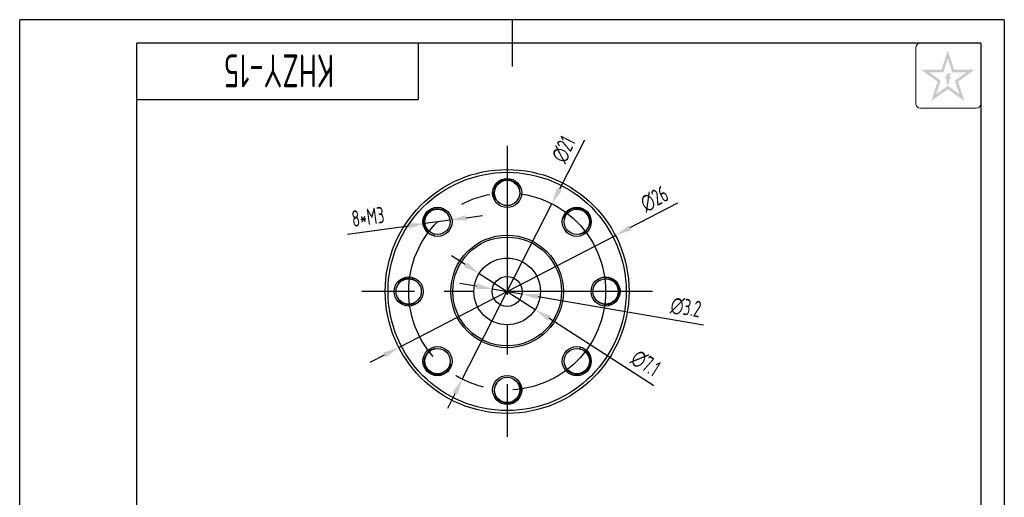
# Model space of a CAD drawing. Header units: inches. Extents: x -13 to 92, y -2 to 146.
# Tile 10 of 10: x -12 to 92, y 95 to 146. Entities that reach past the tile are written whole.
import ezdxf
from ezdxf.enums import TextEntityAlignment as Align

# ---------------------------------------------------------------- set-up
doc = ezdxf.new("R2010")
doc.units = ezdxf.units.IN
doc.header["$LTSCALE"] = 0.5
doc.header["$MEASUREMENT"] = 0
doc.linetypes.add('CENTER', pattern=[50.8, 31.75, -6.35, 6.35, -6.35])
for name, color, linetype in [('1轮廓实线层', 7, 'Continuous'), ('2细线层', 4, 'Continuous'), ('6文字层', 3, 'Continuous'), ('7标注层', 4, 'Continuous'), ('图框层', 7, 'Continuous'), ('标注', 7, 'Continuous')]:
    doc.layers.add(name, color=color, linetype=linetype)
doc.styles.add('PC_TEXTSTYLE', font='ISOCP.SHX', dxfattribs={"width": 0.707, "bigfont": 'GBCBIG.SHX'})
doc.dimstyles.new('GB_LINEAR', dxfattribs={"dimtxt": 3.5, "dimasz": 3.5, "dimexe": 1, "dimexo": 0, "dimgap": 1.5, "dimtad": 1, "dimdsep": 46, "dimtxsty": 'PC_TEXTSTYLE', "dimcen": 0, "dimclrd": 256, "dimclrt": 3, "dimadec": 0, "dimazin": 2, "dimtp": 0.1, "dimtm": 0.1, "dimtfac": 0.71, "dimtdec": 3, "dimtmove": 0, "dimatfit": 3, "dimfxl": 1, "dimtfill": 1, "dimarcsym": 0})

# ---------------------------------------------------------------- blocks, each defined once
blk = doc.blocks.new('*D7')
at = {"layer": '7标注层', "lineweight": -2}
for p, q in [((57.66, 126.44), (52.58, 123.81)), ((27.94, 111.05), (51.03, 123.01)), ((26.38, 110.25), (24.83, 109.44))]:
    blk.add_line(p, q, dxfattribs=at)
at = {"layer": '7标注层'}
for points in [[(52.45, 124.07), (52.71, 123.55), (51.03, 123.01)], [(26.52, 109.99), (26.25, 110.51), (27.94, 111.05)]]:
    blk.add_solid(points, dxfattribs=at)
at = {"layer": 'Defpoints', "color": 0}
for p in [(51.03, 123.01), (27.94, 111.05)]:
    blk.add_point(p, dxfattribs=at)
at = {"layer": '7标注层', "color": 3, "insert": (55.19, 126.89), "char_height": 1.75, "attachment_point": 5, "rotation": 27.3682, "style": 'PC_TEXTSTYLE', "bg_fill": 3, "box_fill_scale": 1.25, "bg_fill_color": 257, "bg_fill_transparency": 0}
blk.add_mtext('∅26', dxfattribs=at)
blk = doc.blocks.new('*D8')
at = {"layer": '7标注层', "lineweight": -2}
for p, q in [((36.18, 117.59), (34.45, 117.89)), ((37.9, 117.3), (41.06, 116.76)), ((60.43, 113.44), (42.78, 116.46))]:
    blk.add_line(p, q, dxfattribs=at)
at = {"layer": '7标注层'}
for points in [[(36.13, 117.31), (36.23, 117.88), (37.9, 117.3)], [(42.83, 116.75), (42.73, 116.18), (41.06, 116.76)]]:
    blk.add_solid(points, dxfattribs=at)
at = {"layer": 'Defpoints', "color": 0}
for p in [(37.9, 117.3), (41.06, 116.76)]:
    blk.add_point(p, dxfattribs=at)
at = {"layer": '7标注层', "color": 3, "insert": (58.54, 115.32), "char_height": 1.75, "attachment_point": 5, "rotation": 350.2824, "style": 'PC_TEXTSTYLE', "bg_fill": 3, "box_fill_scale": 1.25, "bg_fill_color": 257, "bg_fill_transparency": 0}
blk.add_mtext('∅3.2', dxfattribs=at)
blk = doc.blocks.new('*D9')
at = {"layer": '7标注层', "lineweight": -2}
for p, q in [((35.02, 119.89), (33.55, 120.84)), ((36.49, 118.95), (42.47, 115.11)), ((55.14, 106.98), (43.94, 114.17))]:
    blk.add_line(p, q, dxfattribs=at)
at = {"layer": '7标注层'}
for points in [[(34.86, 119.65), (35.18, 120.14), (36.49, 118.95)], [(44.1, 114.41), (43.78, 113.92), (42.47, 115.11)]]:
    blk.add_solid(points, dxfattribs=at)
at = {"layer": 'Defpoints', "color": 0}
for p in [(36.49, 118.95), (42.47, 115.11)]:
    blk.add_point(p, dxfattribs=at)
at = {"layer": '7标注层', "color": 3, "insert": (54.25, 109.38), "char_height": 1.75, "attachment_point": 5, "rotation": 327.3245, "style": 'PC_TEXTSTYLE', "bg_fill": 3, "box_fill_scale": 1.25, "bg_fill_color": 257, "bg_fill_transparency": 0}
blk.add_mtext('∅7.1', dxfattribs=at)
blk = doc.blocks.new('*D11')
at = {"layer": '7标注层', "lineweight": -2}
for p, q in [((47.72, 133.14), (45.06, 127.94)), ((34.7, 107.68), (44.26, 126.38)), ((33.9, 106.12), (33.11, 104.56))]:
    blk.add_line(p, q, dxfattribs=at)
at = {"layer": '7标注层'}
for points in [[(44.8, 128.07), (45.32, 127.8), (44.26, 126.38)], [(34.16, 105.99), (33.64, 106.26), (34.7, 107.68)]]:
    blk.add_solid(points, dxfattribs=at)
at = {"layer": 'Defpoints', "color": 0}
for p in [(44.26, 126.38), (34.7, 107.68)]:
    blk.add_point(p, dxfattribs=at)
at = {"layer": '7标注层', "color": 3, "insert": (45.5, 132.18), "char_height": 1.75, "attachment_point": 5, "rotation": 62.915, "style": 'PC_TEXTSTYLE', "bg_fill": 3, "box_fill_scale": 1.25, "bg_fill_color": 257, "bg_fill_transparency": 0}
blk.add_mtext('∅21', dxfattribs=at)
blk = doc.blocks.new('*D12')
at = {"layer": '7标注层', "lineweight": -2}
for p, q in [((35.13, 124.87), (36.86, 125.11)), ((22.45, 123.14), (28.98, 124.03)), ((33.39, 124.64), (30.72, 124.27))]:
    blk.add_line(p, q, dxfattribs=at)
at = {"layer": '7标注层'}
for points in [[(35.09, 125.16), (35.17, 124.59), (33.39, 124.64)], [(29.02, 123.74), (28.95, 124.32), (30.72, 124.27)]]:
    blk.add_solid(points, dxfattribs=at)
at = {"layer": 'Defpoints', "color": 0}
for p in [(30.72, 124.27), (33.39, 124.64)]:
    blk.add_point(p, dxfattribs=at)
at = {"layer": '7标注层', "color": 3, "insert": (24.64, 124.99), "char_height": 1.75, "attachment_point": 5, "rotation": 7.7934, "style": 'PC_TEXTSTYLE', "bg_fill": 3, "box_fill_scale": 1.25, "bg_fill_color": 257, "bg_fill_transparency": 0}
blk.add_mtext('8*M3', dxfattribs=at)
blk = doc.blocks.new('ZwmFrameMain_A4^_^无分区图框^_^portrait')
at = {"layer": '1轮廓实线层'}
for p, q in [((80, 292), (80, 282)), ((0, 0), (0, 287)), ((180, 287), (0, 287)), ((180, 287), (180, 0)), ((-25, 143.5), (5, 143.5)), ((185, 143.5), (175, 143.5)), ((80, -5), (80, 5)), ((0, 0), (180, 0))]:
    blk.add_line(p, q, dxfattribs=at)
at = {"layer": '2细线层'}
for p, q in [((-25, -5), (-25, 292)), ((185, 292), (-25, 292)), ((185, 292), (185, -5)), ((-25, -5), (185, -5))]:
    blk.add_line(p, q, dxfattribs=at)
blk = doc.blocks.new('ZwmFrameMain_图样代号')
at = {"layer": '2细线层', "linetype": 'Continuous'}
for p in [(60, 0), (0, -12)]:
    blk.add_line(p, (60, -12), dxfattribs=at)
at = {"layer": '6文字层', "style": 'PC_TEXTSTYLE', "width": 2.827942}
blk.add_attdef('图样代号', text='', height=7, rotation=180, dxfattribs=at).set_placement((58.24, -2.4), (2.35, -2.4), align=Align.FIT)

msp = doc.modelspace()

# ---------------------------------------------------------------- hatches: boundary and pattern name
at = {"layer": '6文字层', "lineweight": 5}
h = msp.add_hatch(color=2, dxfattribs=at)
edge = h.paths.add_edge_path(flags=0)
edge.add_line((86.586, 139.709), (86.784, 139.709))
edge.add_line((86.784, 139.709), (86.784, 139.922))
edge.add_line((86.784, 139.922), (86.588, 139.922))
edge.add_line((86.588, 139.922), (86.588, 140.027))
edge.add_spline(control_points=[(86.588, 140.027), (86.588, 140.039), (86.588, 140.087), (86.682, 140.072), (86.741, 140.063), (86.775, 140.055), (86.788, 140.051)], knot_values=[0, 0, 0, 0, 1.4943482, 5.8188355, 8.4876202, 10.3632598, 10.3632598, 10.3632598, 10.3632598], degree=3, periodic=0)
edge.add_line((86.788, 140.051), (86.788, 140.269))
edge.add_spline(control_points=[(86.788, 140.269), (86.753, 140.278), (86.666, 140.298), (86.542, 140.309), (86.428, 140.257), (86.37, 140.185), (86.36, 140.13), (86.357, 140.114)], knot_values=[0, 0, 0, 0, 4.9341397, 11.9452686, 16.0265909, 21.3569295, 23.4510995, 23.4510995, 23.4510995, 23.4510995], degree=3, periodic=0)
edge.add_line((86.357, 140.114), (86.357, 139.922))
edge.add_line((86.357, 139.922), (86.214, 139.922))
edge.add_line((86.214, 139.922), (86.214, 139.709))
edge.add_line((86.214, 139.709), (86.359, 139.709))
edge.add_line((86.359, 139.709), (86.359, 139.114))
edge.add_line((86.359, 139.114), (86.586, 139.114))
edge.add_line((86.586, 139.114), (86.586, 139.709))
h.paths.add_polyline_path([(89.314, 140.666), (87.144, 140.666), (86.474, 142.737), (85.804, 140.666), (83.634, 140.666), (85.381, 139.393), (84.711, 137.328), (86.474, 138.59), (88.237, 137.328), (87.567, 139.393)])
h.paths.add_polyline_path([(87.231, 139.498), (87.697, 138.062), (86.474, 138.957), (85.251, 138.062), (85.717, 139.498), (84.49, 140.393), (86.006, 140.393), (86.474, 141.837), (86.942, 140.393), (88.457, 140.393)], flags=16)

# ---------------------------------------------------------------- linework, layer by layer
at = {"color": 7, "linetype": 'Continuous'}
for p, q in [((38.316, 126.847), (38.169, 126.761)), ((45.599, 124.795), (45.434, 124.838)), ((31.715, 123.148), (31.672, 122.983)), ((49.298, 118.194), (49.212, 118.341)), ((29.663, 115.865), (29.678, 115.84)), ((47.246, 110.911), (47.289, 111.076)), ((33.362, 109.264), (33.527, 109.221)), ((40.645, 107.212), (40.792, 107.298))]:
    msp.add_line(p, q, dxfattribs=at)
for centre, radius in [((39.481, 117.029), 13), ((39.481, 117.029), 12.7), ((39.481, 127.529), 1.55), ((39.481, 127.529), 1.35), ((32.056, 124.454), 1.55), ((46.905, 124.454), 1.55), ((32.056, 124.454), 1.35), ((46.905, 124.454), 1.35), ((39.481, 117.029), 6), ((39.481, 117.029), 5.8), ((28.981, 117.029), 1.55), ((28.981, 117.029), 1.35), ((39.481, 117.029), 1.6), ((49.981, 117.029), 1.55), ((49.981, 117.029), 1.35), ((32.056, 109.605), 1.55), ((32.056, 109.605), 1.35), ((46.905, 109.605), 1.55), ((46.905, 109.605), 1.35), ((39.481, 106.529), 1.55), ((39.481, 106.529), 1.35)]:
    msp.add_circle(centre, radius, dxfattribs=at)
for centre, radius, start, end in [((39.473, 127.569), 1.382, 358.37012, 24.81151), ((39.49, 127.49), 1.509, 178.51425, 208.91795), ((39.494, 127.568), 1.361, 323.94259, 358.39288), ((32.02, 124.472), 1.387, 69.05159, 69.78771), ((32.023, 124.476), 1.382, 43.36899, 69.0751), ((32.038, 124.49), 1.361, 8.94259, 43.39288), ((46.884, 124.42), 1.509, 133.51425, 163.91795), ((46.928, 124.487), 1.382, 313.36899, 339.0751), ((46.923, 124.49), 1.387, 339.05159, 339.78771), ((32.09, 124.433), 1.509, 223.51425, 253.91795), ((46.942, 124.472), 1.361, 278.94259, 313.39288), ((28.981, 117.029), 1.378, 96.14793, 300.38105), ((28.981, 117.026), 1.381, 90.01061, 96.14482), ((28.941, 117.027), 1.376, 88.34496, 94.4936), ((28.981, 117.033), 1.375, 88.54413, 90.00684), ((28.941, 117.037), 1.366, 86.87078, 88.34068), ((28.943, 117.043), 1.361, 53.93807, 86.92628), ((49.942, 117.02), 1.509, 88.51425, 118.91795), ((50.019, 117.016), 1.361, 233.94259, 268.39288), ((50.02, 117.037), 1.382, 268.37012, 294.81151), ((32.034, 109.571), 1.382, 133.36899, 159.0751), ((32.02, 109.587), 1.361, 98.94259, 133.39288), ((46.871, 109.626), 1.509, 43.51425, 73.91795), ((32.038, 109.569), 1.387, 159.05159, 159.78771), ((32.077, 109.639), 1.509, 313.51425, 343.91795), ((46.923, 109.568), 1.361, 188.94259, 223.39288), ((46.939, 109.582), 1.382, 223.36899, 249.0751), ((46.941, 109.587), 1.387, 249.05159, 249.78771), ((39.467, 106.491), 1.361, 143.94259, 178.39288), ((39.471, 106.568), 1.509, 358.51425, 28.91795), ((39.489, 106.49), 1.382, 178.37012, 204.81151)]:
    msp.add_arc(centre, radius, start, end, dxfattribs=at)
for points in [[(37.982, 127.529), (37.986, 127.69), (38.047, 128.013), (38.289, 128.44), (38.656, 128.766), (39.034, 128.924), (39.354, 128.97), (39.598, 128.965), (39.836, 128.918), (40.063, 128.831), (40.273, 128.708), (40.458, 128.55), (40.613, 128.363), (40.694, 128.222), (40.727, 128.149)], [(30.996, 123.394), (30.885, 123.511), (30.701, 123.782), (30.57, 124.255), (30.598, 124.745), (30.754, 125.125), (30.948, 125.384), (31.124, 125.552), (31.326, 125.687), (31.547, 125.787), (31.783, 125.847), (32.025, 125.867), (32.267, 125.844), (32.424, 125.802), (32.5, 125.774)], [(45.845, 125.514), (45.962, 125.625), (46.233, 125.809), (46.706, 125.94), (47.197, 125.912), (47.576, 125.756), (47.835, 125.562), (48.003, 125.386), (48.138, 125.184), (48.238, 124.963), (48.299, 124.727), (48.318, 124.485), (48.295, 124.243), (48.253, 124.086), (48.225, 124.01)], [(49.981, 118.528), (50.141, 118.524), (50.464, 118.463), (50.891, 118.221), (51.218, 117.854), (51.376, 117.476), (51.422, 117.156), (51.416, 116.912), (51.369, 116.674), (51.283, 116.447), (51.159, 116.237), (51.001, 116.052), (50.814, 115.897), (50.673, 115.816), (50.6, 115.782)], [(47.965, 110.665), (48.076, 110.548), (48.261, 110.277), (48.392, 109.804), (48.363, 109.313), (48.207, 108.934), (48.013, 108.675), (47.837, 108.507), (47.636, 108.372), (47.414, 108.272), (47.178, 108.211), (46.936, 108.192), (46.694, 108.215), (46.537, 108.257), (46.462, 108.285)], [(33.116, 108.545), (32.999, 108.434), (32.728, 108.249), (32.255, 108.118), (31.765, 108.147), (31.385, 108.303), (31.126, 108.496), (30.958, 108.673), (30.823, 108.874), (30.723, 109.096), (30.663, 109.332), (30.643, 109.574), (30.666, 109.816), (30.708, 109.973), (30.736, 110.048)], [(40.98, 106.529), (40.975, 106.369), (40.914, 106.046), (40.672, 105.619), (40.306, 105.292), (39.927, 105.134), (39.607, 105.088), (39.364, 105.094), (39.125, 105.141), (38.898, 105.227), (38.689, 105.351), (38.503, 105.509), (38.348, 105.696), (38.268, 105.837), (38.234, 105.91)]]:
    msp.add_open_spline(points, degree=3, knots=[0, 0, 0, 0, 0.1248158, 0.2496057, 0.3743906, 0.4991796, 0.5617873, 0.6243891, 0.6869895, 0.749594, 0.8121992, 0.8747999, 0.9373996, 1, 1, 1, 1], dxfattribs=at)
at = {"layer": '6文字层', "color": 212, "lineweight": 5}
for p, q in [((83.055, 137.058), (83.055, 143.001)), ((83.553, 143.5), (90, 143.5)), ((90, 143.5), (90, 137.058)), ((89.501, 136.56), (83.553, 136.56))]:
    msp.add_line(p, q, dxfattribs=at)
for centre, start, end in [((83.553, 143.001), 90, 180), ((83.553, 137.058), 180, 270), ((89.501, 137.058), 270, 0)]:
    msp.add_arc(centre, 0.499, start, end, dxfattribs=at)
at = {"layer": '标注'}
msp.add_circle((39.481, 117.029), 3.55, dxfattribs=at)

# ---------------------------------------------------------------- block references
at = {"layer": '图框层'}
ref = msp.add_blockref('ZwmFrameMain_图样代号', (0, 143.5), dxfattribs=dict(at, xscale=0.5, yscale=0.5, zscale=0.5))
ref.add_attrib('图样代号', 'KHZY-15', dxfattribs={"layer": '6文字层', "height": 3.5, "rotation": 180, "style": 'PC_TEXTSTYLE', "width": 0.707}).set_placement((15.146, 142.298), align=Align.CENTER)

# ---------------------------------------------------------------- next in the draw order: dimensions: what is measured, and where the dimension line sits
at = {"layer": '7标注层'}
dim = msp.add_diameter_dim_2p(p1=(27.936, 111.053), p2=(51.026, 123.006), dimstyle='GB_LINEAR', override={"dimscale": 0.5, "dimtvp": 0.1, "dimtfill": 1, "dimtfillclr": 0}, dxfattribs=at)
dim.commit()
dim.dimension.update_dxf_attribs({"geometry": '*D7', "text_midpoint": (54.593, 124.852), "dimtype": 163})

# ---------------------------------------------------------------- next in the draw order: dimensions: what is measured, and where the dimension line sits
dim = msp.add_diameter_dim_2p(p1=(37.904, 117.299), p2=(41.058, 116.759), dimstyle='GB_LINEAR', override={"dimscale": 0.5, "dimtvp": 0.1, "dimtfill": 1, "dimtfillclr": 0}, dxfattribs=at)
dim.commit()
dim.dimension.update_dxf_attribs({"geometry": '*D8', "text_midpoint": (58.284, 113.809), "dimtype": 163})

# ---------------------------------------------------------------- next in the draw order: dimensions: what is measured, and where the dimension line sits
dim = msp.add_diameter_dim_2p(p1=(36.492, 118.946), p2=(42.469, 115.113), dimstyle='GB_LINEAR', override={"dimscale": 0.5, "dimtvp": 0.1, "dimtfill": 1, "dimtfillclr": 0}, dxfattribs=at)
dim.commit()
dim.dimension.update_dxf_attribs({"geometry": '*D9', "text_midpoint": (53.42, 108.089), "dimtype": 163})

# ---------------------------------------------------------------- next in the draw order: linework, layer by layer
at = {"layer": '标注', "color": 1, "linetype": 'CENTER'}
for p, q in [((39.481, 132.54), (39.481, 101.519)), ((54.991, 117.029), (23.97, 117.029))]:
    msp.add_line(p, q, dxfattribs=at)
msp.add_circle((39.481, 117.029), 10.5, dxfattribs=at)

# ---------------------------------------------------------------- next in the draw order: dimensions: what is measured, and where the dimension line sits
at = {"layer": '7标注层'}
dim = msp.add_diameter_dim_2p(p1=(34.7, 107.681), p2=(44.261, 126.378), dimstyle='GB_LINEAR', override={"dimscale": 0.5, "dimtvp": 0.1, "dimtfill": 1, "dimtfillclr": 0}, dxfattribs=at)
dim.commit()
dim.dimension.update_dxf_attribs({"geometry": '*D11', "text_midpoint": (46.872, 131.483), "dimtype": 163})

# ---------------------------------------------------------------- next in the draw order: dimensions: what is measured, and where the dimension line sits
dim = msp.add_diameter_dim_2p(p1=(33.394, 124.637), p2=(30.718, 124.271), text='8*M3', dimstyle='GB_LINEAR', override={"dimscale": 0.5, "dimtvp": 0.1, "dimtfill": 1, "dimtfillclr": 0}, dxfattribs=at)
dim.commit()
dim.dimension.update_dxf_attribs({"geometry": '*D12', "text_midpoint": (27.069, 123.771), "dimtype": 163})

# ---------------------------------------------------------------- next in the draw order: block references
at = {"layer": '图框层', "xscale": 0.5, "yscale": 0.5, "zscale": 0.5}
msp.add_blockref('ZwmFrameMain_A4^_^无分区图框^_^portrait', (0, 0), dxfattribs=at)

doc.saveas('drawing.dxf')
